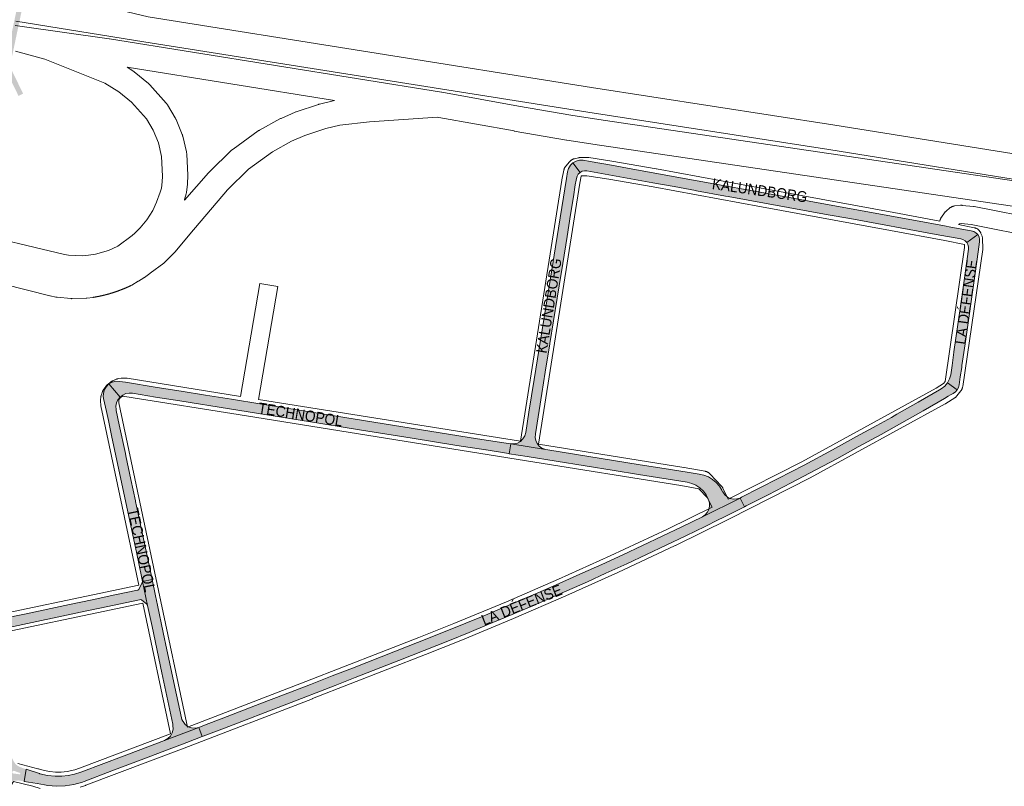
# Paper-space layout 'Layout1' of a CAD drawing. Header units: metres. Extents: x 123097 to 144122, y 392739 to 407589.
# Tile 115 of 256: x 131482 to 132185, y 394004 to 394551. Entities that reach past the tile are written whole.
import ezdxf
from ezdxf.enums import TextEntityAlignment as Align

# ---------------------------------------------------------------- set-up
doc = ezdxf.new("R2010")
doc.units = ezdxf.units.M
doc.header["$MEASUREMENT"] = 0
for name, color, linetype, lineweight in [('gs-anno-wegen algemeen tekst', 7, 'Continuous', 0), ('gs-knt-autosnelweg', 7, 'Continuous', 0), ('gs-knt-wegen algemeen', 7, 'Continuous', 0), ('gs-symb-viaduct', 7, 'Continuous', 0), ('ir-ARC-asfalt-hoofdwegen-te inspecteren', 5, 'Continuous', 0)]:
    doc.layers.add(name, color=color, linetype=linetype, lineweight=lineweight)
doc.styles.add('Style-Arial', font='arial.ttf')

# ---------------------------------------------------------------- blocks, each defined once
blk = doc.blocks.new('gg0-viaduct_6')
at = {"layer": 'gs-symb-viaduct', "linetype": 'Continuous'}
blk.add_hatch(color=7, dxfattribs=at).paths.add_polyline_path([(-55.76, -16.89), (-58, -14), (-40, 0), (40, 0), (58, -14), (55.76, -16.89), (38.75, -3.66), (-38.75, -3.66)])

psp = doc.layouts.get("Layout1")

# ---------------------------------------------------------------- hatches: boundary and pattern name
at = {"layer": 'ir-ARC-asfalt-hoofdwegen-te inspecteren', "linetype": 'Continuous', "lineweight": 13, "extrusion": (0, 0, -1)}
for points in [[(-131849.222, 394294.641), (-131845.478, 394271.228), (-131843.119, 394256.682), (-131842.449, 394254.311), (-131841.195, 394252.19), (-131839.441, 394250.46), (-131837.302, 394249.237), (-131834.922, 394248.601), (-131832.458, 394248.595), (-131857.353, 394244.701), (-131856.894, 394244.85), (-131854.721, 394245.716), (-131852.83, 394247.092), (-131851.338, 394248.894), (-131850.337, 394251.008), (-131849.89, 394253.304), (-131850.024, 394255.639), (-131850.085, 394255.897), (-131854.689, 394284.482), (-131857.114, 394299.709), (-131860.376, 394319.991), (-131860.427, 394320.236), (-131865.587, 394352.629), (-131866.991, 394361.405), (-131869.533, 394377.204), (-131872.637, 394396.616), (-131875.152, 394412.316), (-131877.149, 394424.796), (-131878.523, 394433.441), (-131879.016, 394436.636), (-131879.257, 394437.993), (-131879.747, 394439.634), (-131880.643, 394441.093), (-131881.884, 394442.273), (-131876.822, 394449.101), (-131874.99, 394447.324), (-131873.663, 394445.145), (-131872.924, 394442.702), (-131872.174, 394437.956), (-131864.322, 394389.151), (-131861.731, 394372.868)], [(-131886.763, 394443.462), (-131933.781, 394434.93), (-131949.022, 394432.128), (-131964.227, 394429.356), (-131964.982, 394429.233), (-131985.739, 394425.411), (-131987.456, 394425.111), (-132058.788, 394412.117), (-132074.24, 394409.305), (-132135.904, 394398.075), (-132153.448, 394394.899), (-132155.065, 394394.389), (-132156.509, 394393.502), (-132157.694, 394392.289), (-132165.619, 394397.91), (-132164.334, 394399.223), (-132162.748, 394400.151), (-132160.975, 394400.631), (-132146.377, 394403.289), (-132141.771, 394404.127), (-132121.136, 394407.895), (-132054.299, 394420.049), (-132020.851, 394426.177), (-131965.356, 394436.267), (-131919.638, 394444.615), (-131904.419, 394447.356), (-131889.172, 394450.154), (-131884.056, 394451.051), (-131881.504, 394451.026), (-131879.041, 394450.362), (-131876.822, 394449.101), (-131881.884, 394442.273), (-131883.387, 394443.093), (-131885.051, 394443.498)], [(-131568.313, 394137.675), (-131569.056, 394137.494), (-131572.923, 394134.336), (-131573.339, 394133.622), (-131573.416, 394133.35), (-131569.781, 394150.519), (-131569.656, 394149.921), (-131567.052, 394144.853), (-131566.478, 394144.423), (-131566.218, 394144.38), (-131550.058, 394140.973), (-131533.957, 394137.555), (-131517.809, 394134.168), (-131485.539, 394127.337), (-131470.396, 394124.094), (-131454.256, 394120.68), (-131441.528, 394117.966), (-131441.322, 394117.94), (-131441.188, 394117.883), (-131441.065, 394117.806), (-131442.153, 394111.781), (-131442.568, 394111.499), (-131442.794, 394111.051), (-131455.443, 394113.763), (-131455.674, 394113.792), (-131474.333, 394117.759), (-131528.957, 394129.349), (-131539.369, 394131.555), (-131567.706, 394137.546)], [(-131525.705, 394014.492), (-131521.285, 394013.088), (-131516.747, 394012.135), (-131512.136, 394011.64), (-131507.499, 394011.61), (-131501.997, 394012.182), (-131496.602, 394013.407), (-131496.412, 394013.486), (-131486.752, 394016.679), (-131485.295, 394007.928), (-131494.629, 394006.344), (-131499.756, 394005.501), (-131501.003, 394005.283), (-131502.257, 394005.094), (-131508.477, 394004.601), (-131514.711, 394004.837), (-131520.876, 394005.797), (-131526.887, 394007.469), (-131528.077, 394007.88), (-131547.891, 394015.372), (-131572.618, 394024.721), (-131586.909, 394030.171), (-131594.622, 394033.095), (-131598.366, 394034.529), (-131601.307, 394035.704), (-131612.453, 394039.924), (-131609.956, 394046.418), (-131585.498, 394037.129), (-131554.873, 394025.531), (-131542.28, 394020.744)]]:
    psp.add_hatch(color=5, dxfattribs=at).paths.add_polyline_path(points, flags=0)
at = {"layer": 'ir-ARC-asfalt-hoofdwegen-te inspecteren', "linetype": 'Continuous', "lineweight": 13}
for points in [[(132152.346, 394290.861), (132153.168, 394296.553), (132154.132, 394303.231), (132154.313, 394304.602), (132156.52, 394320.047), (132163.733, 394370.221), (132165.898, 394385.535), (132166.919, 394392.687), (132166.959, 394394.524), (132166.515, 394396.306), (132165.619, 394397.91), (132157.694, 394392.289), (132158.549, 394390.825), (132159.022, 394389.197), (132159.084, 394387.503), (132154.649, 394356.517), (132148.634, 394314.252), (132148.584, 394314.01), (132147.239, 394304.672), (132146.313, 394297.937), (132145.416, 394294.978), (132143.96, 394292.25), (132150.903, 394287.259), (132151.832, 394288.977)], [(131541.926, 394284.841), (131541.878, 394284.603), (131541.869, 394284.395), (131541.808, 394282.69), (131542.049, 394281.002), (131544.033, 394271.776), (131545.425, 394265.301), (131547.695, 394254.711), (131565.619, 394170.192), (131569.017, 394154.036), (131569.781, 394150.519), (131576.625, 394151.968), (131575.881, 394155.452), (131569.07, 394187.579), (131564.839, 394207.643), (131564.729, 394208.002), (131561.514, 394223.151), (131557.894, 394240.028), (131557.537, 394241.819), (131553.25, 394262.146), (131551.034, 394272.587), (131550.916, 394273.237), (131550.786, 394275.635), (131551.235, 394277.995), (131552.237, 394280.178), (131553.734, 394282.056), (131545.859, 394291.402), (131543.985, 394289.587), (131542.644, 394287.349)], [(131695.494, 394263.418), (131715.822, 394260.17), (131730.567, 394257.799), (131762.145, 394252.771), (131794.106, 394247.614), (131814.649, 394244.335), (131814.889, 394244.312), (131830.813, 394241.773), (131831.377, 394241.682), (131832.458, 394248.595), (131832.216, 394248.662), (131808.852, 394252.373), (131653.422, 394277.251), (131633.358, 394280.465), (131614.644, 394283.467), (131597.364, 394286.213), (131580.125, 394288.983), (131557.542, 394292.578), (131553.48, 394293.255), (131553.277, 394293.271), (131550.668, 394293.309), (131548.138, 394292.671), (131545.859, 394291.402), (131553.734, 394282.056), (131555.638, 394283.52), (131557.839, 394284.484), (131560.206, 394284.892), (131562.602, 394284.719), (131579.137, 394282.056), (131596.391, 394279.306), (131631.9, 394273.573)], [(132144.53, 394282.679), (132146.248, 394283.638), (132147.973, 394284.645), (132148.015, 394284.669), (132149.608, 394285.798), (132150.903, 394287.259), (132143.96, 394292.25), (132141.999, 394289.859), (132139.61, 394287.896), (132138.31, 394287.166), (132123.207, 394278.396), (132107.956, 394269.775), (132103.974, 394267.547), (132093.586, 394261.734), (132079.203, 394253.842), (132062.043, 394244.426), (132041.699, 394233.565), (132023.179, 394223.904), (131997.136, 394210.577), (131996.055, 394210.042), (131999.249, 394203.8), (132000.406, 394204.38), (132015.975, 394212.302), (132032.397, 394220.772), (132050.082, 394230.095), (132065.069, 394238.111), (132080.39, 394246.464), (132096.59, 394255.401), (132111.403, 394263.67), (132126.624, 394272.307), (132141.955, 394281.128)], [(131973.339, 394209.213), (131973.549, 394208.76), (131974.142, 394206.506), (131974.178, 394204.175), (131973.656, 394201.903), (131972.607, 394199.822), (131971.09, 394198.052), (131969.194, 394196.696), (131996.055, 394210.042), (131993.757, 394209.375), (131991.365, 394209.294), (131989.027, 394209.804), (131986.886, 394210.872), (131985.074, 394212.435), (131983.701, 394214.395), (131983.621, 394214.566), (131983.036, 394215.627), (131981.265, 394218.558), (131979.034, 394221.156), (131976.405, 394223.349), (131973.448, 394225.078), (131970.247, 394226.294), (131966.889, 394226.964), (131958.236, 394228.408), (131941.988, 394231.041), (131924.74, 394233.766), (131858.881, 394244.336), (131857.353, 394244.701), (131832.458, 394248.595), (131831.377, 394241.682), (131844.126, 394239.619), (131906.253, 394229.645), (131923.517, 394226.888), (131958.249, 394221.302), (131961.525, 394220.506), (131964.612, 394219.153), (131967.417, 394217.283), (131969.854, 394214.954), (131971.848, 394212.236)], [(131971.221, 394189.793), (131980.452, 394194.385), (131984.011, 394196.139), (131986.882, 394197.594), (131999.249, 394203.8), (131996.055, 394210.042), (131969.194, 394196.696), (131954.424, 394189.467), (131926.492, 394176.172), (131912.469, 394169.626), (131897.496, 394162.737), (131883.933, 394156.617), (131864.936, 394148.193), (131851.869, 394142.496), (131838.559, 394136.764), (131826.158, 394131.506), (131812.809, 394125.911), (131800.354, 394120.76), (131785.699, 394114.828), (131765.876, 394106.942), (131750.221, 394100.776), (131719.511, 394088.794), (131705.107, 394083.15), (131690.721, 394077.587), (131689.511, 394077.131), (131670.341, 394069.679), (131654.776, 394063.72), (131625.897, 394052.607), (131615.175, 394048.423), (131609.956, 394046.418), (131612.453, 394039.924), (131613.002, 394040.132), (131628.387, 394046.03), (131672.647, 394063.064), (131707.143, 394076.455), (131721.539, 394082.088), (131752.719, 394094.227), (131788.718, 394108.526), (131802.742, 394114.235), (131815.594, 394119.529), (131828.946, 394125.104), (131841.357, 394130.381), (131854.662, 394136.069), (131867.023, 394141.438), (131887.162, 394150.365), (131900.356, 394156.353), (131915.334, 394163.192), (131929.348, 394169.758), (131943.333, 394176.394), (131957.293, 394183.088)], [(131598.512, 394050.94), (131597.883, 394052.103), (131597.484, 394053.364), (131593.998, 394069.758), (131587.238, 394101.831), (131584.613, 394114.206), (131580.477, 394133.753), (131579.113, 394140.325), (131576.625, 394151.968), (131569.781, 394150.519), (131573.416, 394133.35), (131576.623, 394118.313), (131583.568, 394085.429), (131591.353, 394048.758), (131591.535, 394047.87), (131591.617, 394045.215), (131590.984, 394042.636), (131589.682, 394040.321), (131587.808, 394038.439), (131585.498, 394037.129), (131609.956, 394046.418), (131607.419, 394045.893), (131604.836, 394046.085), (131602.405, 394046.982), (131600.314, 394048.512), (131598.726, 394050.559), (131598.647, 394050.734)]]:
    psp.add_hatch(color=5, dxfattribs=at).paths.add_polyline_path(points, flags=0)
h = psp.add_hatch(color=5, dxfattribs=at)
h.paths.add_polyline_path([(131452.709, 393997.873), (131451.468, 393998.027), (131439.495, 394001.528), (131432.79, 394008.304), (131432.751, 394008.802), (131432.684, 394009.303), (131432.041, 394011.845), (131430.871, 394014.191), (131429.227, 394016.234), (131428.731, 394016.696), (131428.21, 394017.13), (131429.81, 394023.796), (131430.925, 394028.283), (131432.88, 394036.604), (131434.731, 394036.88), (131436.348, 394037.351), (131437.918, 394037.961), (131438.542, 394038.27), (131439.137, 394038.634), (131441.295, 394040.118), (131443.626, 394041.311), (131447.767, 394042.818), (131452.079, 394043.729), (131456.216, 394043.636), (131460.273, 394042.818), (131464.123, 394041.302), (131467.648, 394039.134), (131470.39, 394036.558), (131472.812, 394033.678), (131474.656, 394030.438), (131475.958, 394026.945), (131476.382, 394025.457), (131476.952, 394024.019), (131477.806, 394022.359), (131478.829, 394020.798), (131479.648, 394019.922), (131480.598, 394019.19), (131481.757, 394018.495), (131483.964, 394017.601), (131486.752, 394016.679), (131485.295, 394007.928), (131481.281, 394008.609), (131481.015, 394008.622), (131477.598, 394008.323), (131474.326, 394007.293), (131471.354, 394005.582), (131470.167, 394004.576), (131468.678, 394003.392), (131466.315, 394001.517), (131463.707, 394000), (131460.586, 393998.772), (131457.309, 393998.057), (131453.96, 393997.874)])
h.paths.add_polyline_path([(131482.147, 394013.022), (131477.754, 394013.547), (131477.078, 394013.917), (131476.865, 394014.657), (131477.241, 394015.33), (131477.983, 394015.536), (131482.362, 394013.946), (131482.678, 394013.619), (131482.575, 394013.176)], flags=16)
h.paths.add_polyline_path([(131451.965, 394003.419), (131448.391, 394004.178), (131445.053, 394005.665), (131442.097, 394007.812), (131439.652, 394010.528), (131437.825, 394013.692), (131436.696, 394017.167), (131436.314, 394020.801), (131436.696, 394024.435), (131437.825, 394027.91), (131439.652, 394031.075), (131442.097, 394033.79), (131445.053, 394035.938), (131448.391, 394037.425), (131451.965, 394038.184), (131455.619, 394038.184), (131459.193, 394037.425), (131462.531, 394035.938), (131465.487, 394033.79), (131467.932, 394031.075), (131469.759, 394027.91), (131470.888, 394024.435), (131471.27, 394020.801), (131470.888, 394017.167), (131469.759, 394013.692), (131467.932, 394010.528), (131465.487, 394007.812), (131462.531, 394005.665), (131459.193, 394004.178), (131455.619, 394003.419)], flags=16)

# ---------------------------------------------------------------- linework, layer by layer
at = {"layer": 'gs-knt-autosnelweg', "color": 7, "linetype": 'Continuous', "flags": 128}
for points in [[(131553.836, 394558.09), (131573.919, 394553.214), (131890.187, 394502.928), (132062.161, 394476.308), (132062.214, 394476.3), (132381.292, 394424.985), (132491.537, 394407.582)], [(131478.898, 394546.978), (131482.328, 394546.48), (131546.021, 394537.567), (131546.201, 394537.54), (131783.101, 394499.477), (131783.275, 394499.447), (131837.996, 394489.551), (131875.325, 394483.121), (131898.483, 394479.486), (132205.853, 394434.046), (132206.005, 394434.022), (132355.129, 394409.368), (132450.717, 394394.465), (132452.417, 394395.515), (132378.469, 394407.187), (132378.443, 394407.191), (132059.379, 394458.504), (131887.412, 394485.123), (131887.375, 394485.129), (131570.731, 394535.475), (131570.722, 394535.476), (131479.489, 394550.079)], [(131444.276, 394400.373), (131514.07, 394383.706), (131516.908, 394383.322), (131526.906, 394382.843), (131531.244, 394383.237), (131536.142, 394383.961), (131545.526, 394386.69), (131552.135, 394389.717), (131562.324, 394397.194), (131564.399, 394398.917), (131568.023, 394402.642), (131572.918, 394408.497), (131577.032, 394415.034), (131579.817, 394421.135), (131582.496, 394428.122), (131583.331, 394431.142), (131583.903, 394435.494), (131584.01, 394439.705), (131583.367, 394453.694), (131581.122, 394463.265), (131577.346, 394472.494), (131572.598, 394480.381), (131562.025, 394492.287), (131552.903, 394499.734), (131542.879, 394505.847), (131500.032, 394522.945), (131479.198, 394528.725)], [(131558.756, 394517.272), (131562.813, 394514.798), (131563.159, 394514.575), (131563.495, 394514.338), (131563.82, 394514.085), (131573.981, 394505.789), (131574.255, 394505.556), (131574.521, 394505.312), (131574.776, 394505.057), (131575.02, 394504.793), (131586.625, 394491.723), (131586.893, 394491.407), (131587.147, 394491.078), (131587.385, 394490.739), (131587.607, 394490.388), (131593.142, 394481.194), (131593.315, 394480.894), (131593.476, 394480.588), (131593.625, 394480.276), (131593.762, 394479.959), (131598.07, 394469.429), (131598.198, 394469.097), (131598.313, 394468.76), (131598.415, 394468.419), (131598.503, 394468.074), (131601.101, 394456.997), (131601.186, 394456.591), (131601.253, 394456.181), (131601.301, 394455.768), (131601.329, 394455.354), (131602.025, 394440.212), (131602.034, 394439.891), (131602.032, 394439.57), (131601.905, 394434.562), (131601.891, 394434.246), (131601.867, 394433.931), (131601.831, 394433.616), (131601.115, 394428.171), (131601.051, 394427.759), (131600.968, 394427.351), (131600.867, 394426.947), (131599.75, 394422.907), (131599.75, 394422.904), (131599.748, 394422.901)], [(131706.768, 394493.49), (131558.756, 394517.272)], [(131599.748, 394422.901), (131599.637, 394422.531), (131616.909, 394441.942), (131617.198, 394442.267), (131617.503, 394442.579), (131633.381, 394458.023), (131633.699, 394458.317), (131634.03, 394458.596), (131634.375, 394458.859), (131652.31, 394471.86), (131652.622, 394472.076), (131652.942, 394472.279), (131653.271, 394472.468), (131667.849, 394480.449), (131668.21, 394480.636), (131668.579, 394480.807), (131678.74, 394485.232), (131679.116, 394485.386), (131679.499, 394485.522), (131695.272, 394490.757), (131695.66, 394490.877), (131696.053, 394490.978), (131706.768, 394493.49)], [(131780.155, 394481.699), (131731.715, 394478.456), (131710.481, 394475.852), (131700.563, 394473.527), (131685.561, 394468.548), (131676.146, 394464.448), (131662.425, 394456.936), (131645.478, 394444.651), (131630.38, 394429.965), (131603.578, 394398.309), (131593.089, 394385.587), (131592.875, 394385.337), (131592.652, 394385.095), (131592.421, 394384.862), (131585.693, 394378.315), (131585.433, 394378.072), (131585.163, 394377.839), (131584.885, 394377.617), (131575.361, 394370.328), (131575.094, 394370.131), (131571.282, 394367.43), (131571.048, 394367.27), (131570.809, 394367.117), (131566.925, 394364.717), (131566.752, 394364.613), (131562.228, 394361.956), (131561.901, 394361.773), (131561.568, 394361.604), (131561.371, 394361.51), (131561.174, 394361.416), (131560.978, 394361.323), (131560.783, 394361.231), (131560.586, 394361.139), (131560.388, 394361.047), (131560.191, 394360.955), (131559.995, 394360.865), (131559.797, 394360.775), (131559.599, 394360.685), (131559.4, 394360.595), (131559.204, 394360.506), (131559.005, 394360.418), (131558.806, 394360.329), (131558.607, 394360.241), (131558.41, 394360.155), (131558.21, 394360.068), (131558.01, 394359.981), (131557.81, 394359.895), (131557.612, 394359.81), (131557.412, 394359.724), (131557.212, 394359.639), (131557.011, 394359.555), (131556.812, 394359.472), (131556.611, 394359.388), (131556.41, 394359.305), (131556.208, 394359.223), (131556.009, 394359.141), (131555.807, 394359.059), (131555.605, 394358.978), (131555.403, 394358.897), (131555.203, 394358.818), (131555, 394358.738), (131554.798, 394358.658), (131554.595, 394358.579), (131554.394, 394358.501), (131554.191, 394358.423), (131553.987, 394358.345), (131553.784, 394358.268), (131553.582, 394358.192), (131553.378, 394358.115), (131553.174, 394358.039), (131552.97, 394357.964), (131552.768, 394357.89), (131552.563, 394357.815), (131552.358, 394357.741), (131552.153, 394357.667), (131551.951, 394357.595), (131551.745, 394357.522), (131551.54, 394357.449), (131551.334, 394357.377), (131551.131, 394357.307), (131550.925, 394357.236), (131550.719, 394357.165), (131550.513, 394357.095), (131550.309, 394357.026), (131550.102, 394356.957), (131549.896, 394356.888), (131549.689, 394356.82), (131549.484, 394356.753), (131549.277, 394356.686), (131549.07, 394356.619), (131548.863, 394356.552), (131548.657, 394356.487), (131548.45, 394356.422), (131548.242, 394356.357), (131548.034, 394356.292), (131547.828, 394356.228), (131547.62, 394356.165), (131547.411, 394356.102), (131547.203, 394356.039), (131546.997, 394355.977), (131546.788, 394355.915), (131546.579, 394355.854), (131546.37, 394355.793), (131546.163, 394355.733), (131545.954, 394355.673), (131545.744, 394355.614), (131545.535, 394355.555), (131545.327, 394355.497), (131545.117, 394355.438), (131544.907, 394355.381), (131544.697, 394355.324), (131544.489, 394355.267), (131544.279, 394355.211), (131544.068, 394355.155), (131543.858, 394355.1), (131543.649, 394355.046), (131543.438, 394354.991), (131543.228, 394354.937), (131543.016, 394354.884), (131542.808, 394354.831), (131542.596, 394354.779), (131542.385, 394354.726), (131542.173, 394354.675), (131541.964, 394354.624), (131541.752, 394354.573), (131541.54, 394354.523), (131541.328, 394354.473), (131541.118, 394354.425), (131540.906, 394354.376), (131540.694, 394354.327), (131540.481, 394354.28), (131540.271, 394354.233), (131540.059, 394354.186), (131539.846, 394354.139), (131539.633, 394354.093), (131539.422, 394354.048), (131539.209, 394354.003), (131538.996, 394353.958), (131538.783, 394353.914), (131538.572, 394353.871), (131538.359, 394353.828), (131538.145, 394353.785), (131537.931, 394353.743), (131537.72, 394353.702), (131537.506, 394353.66), (131537.292, 394353.619), (131537.078, 394353.579), (131536.867, 394353.54), (131536.653, 394353.5), (131536.438, 394353.461), (131536.224, 394353.423), (131536.012, 394353.385), (131535.797, 394353.348), (131535.583, 394353.31), (131535.368, 394353.274), (131535.156, 394353.238), (131534.883, 394353.197), (131534.609, 394353.164), (131530.029, 394352.685), (131529.753, 394352.66), (131529.476, 394352.644), (131519.85, 394352.234), (131519.437, 394352.226), (131519.023, 394352.237), (131518.611, 394352.267), (131508.986, 394353.186), (131508.657, 394353.223), (131508.33, 394353.273), (131508.005, 394353.334), (131503.942, 394354.18), (131503.572, 394354.265), (131437.732, 394370.897)], [(131780.158, 394481.699), (131780.155, 394481.699)], [(131780.158, 394481.699), (131780.155, 394481.699)], [(132481.448, 394371.437), (132352.312, 394391.57), (132352.23, 394391.583), (132203.141, 394416.231), (131895.808, 394461.666), (131895.729, 394461.678), (131872.465, 394465.329), (131872.333, 394465.351), (131834.899, 394471.799), (131834.826, 394471.812), (131781.14, 394481.521), (131780.158, 394481.699)]]:
    psp.add_lwpolyline(points, dxfattribs=at)
at = {"layer": 'gs-knt-wegen algemeen', "color": 7, "linetype": 'Continuous', "flags": 128}
for points in [[(131839.36, 394250.501), (131868.92, 394436.72), (131868.964, 394436.971), (131870.337, 394443.856), (131870.402, 394444.149), (131870.481, 394444.438), (131870.573, 394444.724), (131870.678, 394445.005), (131870.796, 394445.28), (131870.926, 394445.55), (131871.069, 394445.814), (131871.224, 394446.071), (131871.39, 394446.32), (131871.568, 394446.562), (131871.756, 394446.795), (131874.388, 394449.898), (131874.586, 394450.121), (131874.795, 394450.335), (131875.012, 394450.539), (131875.239, 394450.732), (131875.475, 394450.916), (131875.718, 394451.088), (131875.969, 394451.249), (131876.228, 394451.398), (131876.493, 394451.535), (131876.764, 394451.66), (131877.04, 394451.772), (131877.321, 394451.872), (131877.607, 394451.958), (131877.896, 394452.032), (131880.8, 394452.699), (131881.056, 394452.752), (131881.315, 394452.795), (131881.575, 394452.828), (131881.836, 394452.85), (131882.098, 394452.862), (131886.927, 394452.98), (131887.213, 394452.981), (131887.499, 394452.969), (131887.783, 394452.945), (131888.067, 394452.908), (131904.522, 394450.4), (131904.658, 394450.377), (131936.259, 394444.873), (131936.331, 394444.861)], [(131936.331, 394444.861), (132013.701, 394430.489), (132105.795, 394413.761), (132105.835, 394413.754), (132138.497, 394407.61)], [(132142.055, 394393.693), (132103.449, 394400.954), (132011.362, 394417.681), (132011.336, 394417.685), (131933.989, 394432.053), (131902.492, 394437.539), (131886.672, 394439.95), (131883.073, 394439.862), (131882.918, 394439.826), (131882.776, 394439.659), (131881.758, 394434.552), (131852.215, 394248.441)], [(132138.497, 394407.61), (132138.832, 394408.618), (132138.938, 394408.916), (132139.06, 394409.208), (132139.195, 394409.495), (132139.345, 394409.774), (132139.507, 394410.046), (132139.683, 394410.309), (132141.841, 394413.381), (132142.013, 394413.615), (132142.196, 394413.841), (132142.389, 394414.059), (132142.591, 394414.268), (132142.802, 394414.468), (132143.022, 394414.658), (132145.782, 394416.938), (132146.033, 394417.135), (132146.293, 394417.32), (132146.562, 394417.491), (132146.839, 394417.65), (132147.124, 394417.794), (132147.415, 394417.924), (132147.712, 394418.04), (132148.015, 394418.142), (132148.322, 394418.228), (132148.633, 394418.299), (132148.947, 394418.355), (132149.264, 394418.395), (132153.175, 394418.796), (132153.445, 394418.818), (132153.717, 394418.829), (132153.988, 394418.828), (132154.259, 394418.816), (132154.529, 394418.793), (132162.546, 394417.938), (132162.827, 394417.902), (132163.105, 394417.854), (132211.33, 394408.427)], [(132208.807, 394395.654), (132160.885, 394405.022), (132153.826, 394405.775), (132152.554, 394405.644), (132151.991, 394405.179), (132151.889, 394405.034)], [(132151.889, 394405.034), (132163.029, 394402.853), (132163.334, 394402.785), (132163.635, 394402.703), (132163.932, 394402.607), (132164.224, 394402.497), (132164.511, 394402.373), (132164.791, 394402.235), (132165.064, 394402.084), (132165.33, 394401.92), (132165.587, 394401.743), (132165.836, 394401.555), (132166.075, 394401.354), (132166.305, 394401.142), (132166.524, 394400.92), (132166.732, 394400.687), (132166.929, 394400.445), (132167.114, 394400.194), (132167.287, 394399.933), (132167.447, 394399.665), (132167.593, 394399.39), (132167.727, 394399.108), (132167.847, 394398.82)], [(132167.847, 394398.82), (132168.65, 394396.75), (132168.747, 394396.482), (132168.833, 394396.21), (132168.907, 394395.934), (132168.968, 394395.655), (132169.017, 394395.373), (132169.054, 394395.09), (132169.078, 394394.806), (132169.09, 394394.52), (132169.208, 394388.394), (132169.208, 394388.128), (132169.196, 394387.861), (132169.174, 394387.595), (132169.141, 394387.33), (132154.889, 394289.539), (132154.836, 394289.23), (132154.769, 394288.924), (132154.687, 394288.621), (132154.59, 394288.323), (132154.479, 394288.03), (132154.354, 394287.742), (132154.216, 394287.461), (132154.064, 394287.187), (132153.899, 394286.92), (132153.721, 394286.662), (132153.531, 394286.412), (132150.704, 394282.877), (132150.513, 394282.648), (132150.31, 394282.429), (132150.098, 394282.218), (132149.877, 394282.018), (132149.647, 394281.828), (132149.408, 394281.649), (132149.161, 394281.48), (132142.801, 394277.357), (132142.596, 394277.229), (132142.386, 394277.109), (132046.156, 394224.443), (132045.98, 394224.35), (131988.489, 394195.139), (131987.616, 394194.624), (131949.932, 394176.182), (131949.834, 394176.136), (131908.965, 394156.976), (131908.873, 394156.933), (131871.826, 394140.267), (131871.738, 394140.228), (131834.446, 394124.113), (131834.358, 394124.075), (131796.832, 394108.515), (131796.758, 394108.485), (131771.615, 394098.422), (131771.565, 394098.402), (131691.101, 394066.966), (131691.068, 394066.954), (131599.518, 394031.75), (131599.489, 394031.738), (131529.41, 394005.186), (131529.144, 394005.092), (131525.235, 394003.802)], [(131987.649, 394209.317), (132039.993, 394235.913), (132135.922, 394288.414), (132141.194, 394291.832), (132142.26, 394293.165), (132156.18, 394388.679), (132156.136, 394390.935), (132142.105, 394393.683), (132142.082, 394393.688), (132142.062, 394393.692)], [(132142.062, 394393.692), (132142.058, 394393.692), (132142.055, 394393.693)], [(132142.062, 394393.692), (132142.058, 394393.692), (132142.055, 394393.693)], [(131666.314, 394360.963), (131652.609, 394280.434), (131839.36, 394250.501)], [(131976.027, 394203.447), (131972.6, 394210.394), (131966.729, 394216.698), (131953.864, 394218.963), (131843.737, 394236.614), (131644.059, 394268.618), (131557.22, 394282.537), (131555.976, 394282.59), (131555.505, 394282.509), (131554.532, 394282.094), (131553.809, 394281.515), (131553.266, 394280.763), (131552.9, 394279.771), (131552.842, 394279.297), (131552.957, 394278.057), (131581.304, 394144.217), (131601.969, 394046.642)], [(131852.215, 394248.441), (131955.974, 394231.811), (131956.073, 394231.794), (131971.135, 394229.142), (131971.43, 394229.084), (131971.722, 394229.011), (131972.01, 394228.925), (131972.293, 394228.826), (131972.573, 394228.714), (131972.846, 394228.589), (131973.113, 394228.451), (131973.374, 394228.302), (131973.628, 394228.141), (131973.874, 394227.967), (131974.112, 394227.783), (131974.34, 394227.588), (131974.56, 394227.383), (131974.77, 394227.168), (131982.779, 394218.568), (131982.989, 394218.331), (131983.187, 394218.085), (131983.373, 394217.829), (131983.546, 394217.564), (131983.706, 394217.292), (131983.853, 394217.012), (131987.649, 394209.317)], [(131601.969, 394046.642), (131686.379, 394079.1), (131766.802, 394110.52), (131791.883, 394120.558), (131829.326, 394136.084), (131866.528, 394152.161), (131903.485, 394168.786), (131944.258, 394187.901), (131976.027, 394203.447)], [(131480.914, 394020.614), (131495.068, 394017.016), (131495.311, 394016.95), (131495.551, 394016.874), (131499.529, 394015.735), (131503.598, 394014.98), (131507.72, 394014.615), (131511.858, 394014.643), (131515.975, 394015.064), (131521.473, 394016.271), (131524.93, 394017.412), (131589.657, 394041.937)], [(131496.798, 394003.003), (131491.624, 394004.458), (131477.735, 394007.988), (131477.576, 394007.655), (131477.447, 394007.4), (131477.307, 394007.15), (131477.156, 394006.907), (131476.995, 394006.67), (131474.639, 394003.382)]]:
    psp.add_lwpolyline(points, dxfattribs=at)
for points in [[(131440.267, 394121.164), (131567.216, 394147.895), (131540.141, 394275.73), (131540.094, 394275.978), (131540.056, 394276.228), (131540.028, 394276.479), (131539.814, 394278.79), (131539.794, 394279.067), (131539.786, 394279.344), (131539.79, 394279.621), (131539.806, 394279.898), (131539.833, 394280.174), (131540.066, 394282.095), (131540.11, 394282.395), (131540.167, 394282.693), (131540.238, 394282.987), (131540.323, 394283.278), (131540.422, 394283.565), (131541.359, 394286.104), (131541.467, 394286.377), (131541.587, 394286.646), (131541.719, 394286.909), (131541.863, 394287.165), (131542.019, 394287.415), (131542.186, 394287.658), (131543.768, 394289.852), (131543.945, 394290.087), (131544.133, 394290.313), (131544.331, 394290.531), (131544.539, 394290.74), (131544.756, 394290.939), (131544.982, 394291.128), (131547.095, 394292.818), (131547.329, 394292.997), (131547.571, 394293.165), (131547.821, 394293.322), (131548.077, 394293.467), (131548.34, 394293.601), (131548.608, 394293.723), (131551.097, 394294.784), (131551.378, 394294.896), (131551.663, 394294.995), (131551.953, 394295.08), (131552.247, 394295.152), (131552.543, 394295.21), (131554.45, 394295.539), (131554.725, 394295.581), (131555.001, 394295.61), (131555.279, 394295.628), (131555.557, 394295.634), (131555.835, 394295.628), (131558.154, 394295.529), (131558.406, 394295.514), (131558.656, 394295.488), (131558.906, 394295.453), (131639.753, 394282.494), (131653.478, 394363.147, -0.3715342), (131653.489, 394363.154), (131666.306, 394360.973, -0.3715362), (131666.314, 394360.963)], [(131589.657, 394041.937), (131569.913, 394135.158), (131442.95, 394108.424, -0.3698871)]]:
    psp.add_lwpolyline(points, format="xyb", dxfattribs=at)
at = {"layer": 'ir-ARC-asfalt-hoofdwegen-te inspecteren', "color": 5, "linetype": 'Continuous', "lineweight": 13}
for points in [[(131849.222, 394294.641), (131845.478, 394271.228), (131843.119, 394256.682), (131842.449, 394254.311), (131841.195, 394252.19), (131839.441, 394250.46), (131837.302, 394249.237), (131834.922, 394248.601), (131832.458, 394248.595), (131857.353, 394244.701), (131856.894, 394244.85), (131854.721, 394245.716), (131852.83, 394247.092), (131851.338, 394248.894), (131850.337, 394251.008), (131849.89, 394253.304), (131850.024, 394255.639), (131850.085, 394255.897), (131854.689, 394284.482), (131857.114, 394299.709), (131860.376, 394319.991), (131860.427, 394320.236), (131865.587, 394352.629), (131866.991, 394361.405), (131869.533, 394377.204), (131872.637, 394396.616), (131875.152, 394412.316), (131877.149, 394424.796), (131878.523, 394433.441), (131879.016, 394436.636), (131879.257, 394437.993), (131879.747, 394439.634), (131880.643, 394441.093), (131881.884, 394442.273), (131876.822, 394449.101), (131874.99, 394447.324), (131873.663, 394445.145), (131872.924, 394442.702), (131872.174, 394437.956), (131864.322, 394389.151), (131861.731, 394372.868)], [(131886.763, 394443.462), (131933.781, 394434.93), (131949.022, 394432.128), (131964.227, 394429.356), (131964.982, 394429.233), (131985.739, 394425.411), (131987.456, 394425.111), (132058.788, 394412.117), (132074.24, 394409.305), (132135.904, 394398.075), (132153.448, 394394.899), (132155.065, 394394.389), (132156.509, 394393.502), (132157.694, 394392.289), (132165.619, 394397.91), (132164.334, 394399.223), (132162.748, 394400.151), (132160.975, 394400.631), (132146.377, 394403.289), (132141.771, 394404.127), (132121.136, 394407.895), (132054.299, 394420.049), (132020.851, 394426.177), (131965.356, 394436.267), (131919.638, 394444.615), (131904.419, 394447.356), (131889.172, 394450.154), (131884.056, 394451.051), (131881.504, 394451.026), (131879.041, 394450.362), (131876.822, 394449.101), (131881.884, 394442.273), (131883.387, 394443.093), (131885.051, 394443.498)], [(132152.346, 394290.861), (132153.168, 394296.553), (132154.132, 394303.231), (132154.313, 394304.602), (132156.52, 394320.047), (132163.733, 394370.221), (132165.898, 394385.535), (132166.919, 394392.687), (132166.959, 394394.524), (132166.515, 394396.306), (132165.619, 394397.91), (132157.694, 394392.289), (132158.549, 394390.825), (132159.022, 394389.197), (132159.084, 394387.503), (132154.649, 394356.517), (132148.634, 394314.252), (132148.584, 394314.01), (132147.239, 394304.672), (132146.313, 394297.937), (132145.416, 394294.978), (132143.96, 394292.25), (132150.903, 394287.259), (132151.832, 394288.977)], [(131541.926, 394284.841), (131541.878, 394284.603), (131541.869, 394284.395), (131541.808, 394282.69), (131542.049, 394281.002), (131544.033, 394271.776), (131545.425, 394265.301), (131547.695, 394254.711), (131565.619, 394170.192), (131569.017, 394154.036), (131569.781, 394150.519), (131576.625, 394151.968), (131575.881, 394155.452), (131569.07, 394187.579), (131564.839, 394207.643), (131564.729, 394208.002), (131561.514, 394223.151), (131557.894, 394240.028), (131557.537, 394241.819), (131553.25, 394262.146), (131551.034, 394272.587), (131550.916, 394273.237), (131550.786, 394275.635), (131551.235, 394277.995), (131552.237, 394280.178), (131553.734, 394282.056), (131545.859, 394291.402), (131543.985, 394289.587), (131542.644, 394287.349)], [(131695.494, 394263.418), (131715.822, 394260.17), (131730.567, 394257.799), (131762.145, 394252.771), (131794.106, 394247.614), (131814.649, 394244.335), (131814.889, 394244.312), (131830.813, 394241.773), (131831.377, 394241.682), (131832.458, 394248.595), (131832.216, 394248.662), (131808.852, 394252.373), (131653.422, 394277.251), (131633.358, 394280.465), (131614.644, 394283.467), (131597.364, 394286.213), (131580.125, 394288.983), (131557.542, 394292.578), (131553.48, 394293.255), (131553.277, 394293.271), (131550.668, 394293.309), (131548.138, 394292.671), (131545.859, 394291.402), (131553.734, 394282.056), (131555.638, 394283.52), (131557.839, 394284.484), (131560.206, 394284.892), (131562.602, 394284.719), (131579.137, 394282.056), (131596.391, 394279.306), (131631.9, 394273.573)], [(132144.53, 394282.679), (132146.248, 394283.638), (132147.973, 394284.645), (132148.015, 394284.669), (132149.608, 394285.798), (132150.903, 394287.259), (132143.96, 394292.25), (132141.999, 394289.859), (132139.61, 394287.896), (132138.31, 394287.166), (132123.207, 394278.396), (132107.956, 394269.775), (132103.974, 394267.547), (132093.586, 394261.734), (132079.203, 394253.842), (132062.043, 394244.426), (132041.699, 394233.565), (132023.179, 394223.904), (131997.136, 394210.577), (131996.055, 394210.042), (131999.249, 394203.8), (132000.406, 394204.38), (132015.975, 394212.302), (132032.397, 394220.772), (132050.082, 394230.095), (132065.069, 394238.111), (132080.39, 394246.464), (132096.59, 394255.401), (132111.403, 394263.67), (132126.624, 394272.307), (132141.955, 394281.128)], [(131973.339, 394209.213), (131973.549, 394208.76), (131974.142, 394206.506), (131974.178, 394204.175), (131973.656, 394201.903), (131972.607, 394199.822), (131971.09, 394198.052), (131969.194, 394196.696), (131996.055, 394210.042), (131993.757, 394209.375), (131991.365, 394209.294), (131989.027, 394209.804), (131986.886, 394210.872), (131985.074, 394212.435), (131983.701, 394214.395), (131983.621, 394214.566), (131983.036, 394215.627), (131981.265, 394218.558), (131979.034, 394221.156), (131976.405, 394223.349), (131973.448, 394225.078), (131970.247, 394226.294), (131966.889, 394226.964), (131958.236, 394228.408), (131941.988, 394231.041), (131924.74, 394233.766), (131858.881, 394244.336), (131857.353, 394244.701), (131832.458, 394248.595), (131831.377, 394241.682), (131844.126, 394239.619), (131906.253, 394229.645), (131923.517, 394226.888), (131958.249, 394221.302), (131961.525, 394220.506), (131964.612, 394219.153), (131967.417, 394217.283), (131969.854, 394214.954), (131971.848, 394212.236)], [(131971.221, 394189.793), (131980.452, 394194.385), (131984.011, 394196.139), (131986.882, 394197.594), (131999.249, 394203.8), (131996.055, 394210.042), (131969.194, 394196.696), (131954.424, 394189.467), (131926.492, 394176.172), (131912.469, 394169.626), (131897.496, 394162.737), (131883.933, 394156.617), (131864.936, 394148.193), (131851.869, 394142.496), (131838.559, 394136.764), (131826.158, 394131.506), (131812.809, 394125.911), (131800.354, 394120.76), (131785.699, 394114.828), (131765.876, 394106.942), (131750.221, 394100.776), (131719.511, 394088.794), (131705.107, 394083.15), (131690.721, 394077.587), (131689.511, 394077.131), (131670.341, 394069.679), (131654.776, 394063.72), (131625.897, 394052.607), (131615.175, 394048.423), (131609.956, 394046.418), (131612.453, 394039.924), (131613.002, 394040.132), (131628.387, 394046.03), (131672.647, 394063.064), (131707.143, 394076.455), (131721.539, 394082.088), (131752.719, 394094.227), (131788.718, 394108.526), (131802.742, 394114.235), (131815.594, 394119.529), (131828.946, 394125.104), (131841.357, 394130.381), (131854.662, 394136.069), (131867.023, 394141.438), (131887.162, 394150.365), (131900.356, 394156.353), (131915.334, 394163.192), (131929.348, 394169.758), (131943.333, 394176.394), (131957.293, 394183.088)], [(131598.512, 394050.94), (131597.883, 394052.103), (131597.484, 394053.364), (131593.998, 394069.758), (131587.238, 394101.831), (131584.613, 394114.206), (131580.477, 394133.753), (131579.113, 394140.325), (131576.625, 394151.968), (131569.781, 394150.519), (131573.416, 394133.35), (131576.623, 394118.313), (131583.568, 394085.429), (131591.353, 394048.758), (131591.535, 394047.87), (131591.617, 394045.215), (131590.984, 394042.636), (131589.682, 394040.321), (131587.808, 394038.439), (131585.498, 394037.129), (131609.956, 394046.418), (131607.419, 394045.893), (131604.836, 394046.085), (131602.405, 394046.982), (131600.314, 394048.512), (131598.726, 394050.559), (131598.647, 394050.734)], [(131525.705, 394014.492), (131521.285, 394013.088), (131516.747, 394012.135), (131512.136, 394011.64), (131507.499, 394011.61), (131501.997, 394012.182), (131496.602, 394013.407), (131496.412, 394013.486), (131486.752, 394016.679), (131485.295, 394007.928), (131494.629, 394006.344), (131499.756, 394005.501), (131501.003, 394005.283), (131502.257, 394005.094), (131508.477, 394004.601), (131514.711, 394004.837), (131520.876, 394005.797), (131526.887, 394007.469), (131528.077, 394007.88), (131547.891, 394015.372), (131572.618, 394024.721), (131586.909, 394030.171), (131594.622, 394033.095), (131598.366, 394034.529), (131601.307, 394035.704), (131612.453, 394039.924), (131609.956, 394046.418), (131585.498, 394037.129), (131554.873, 394025.531), (131542.28, 394020.744)]]:
    psp.add_lwpolyline(points, close=True, dxfattribs=at)
psp.add_lwpolyline([(131474.333, 394117.759), (131528.957, 394129.349), (131539.369, 394131.555), (131567.706, 394137.546), (131568.313, 394137.675), (131569.056, 394137.494), (131572.923, 394134.336), (131573.339, 394133.622), (131573.416, 394133.35), (131569.781, 394150.519), (131569.656, 394149.921), (131567.052, 394144.853), (131566.478, 394144.423), (131566.218, 394144.38), (131550.058, 394140.973), (131533.957, 394137.555), (131517.809, 394134.168), (131485.539, 394127.337), (131470.396, 394124.094)], dxfattribs=at)

# ---------------------------------------------------------------- block references
at = {"layer": 'gs-symb-viaduct', "color": 7, "linetype": 'Continuous', "rotation": 78.06282039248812}
psp.add_blockref('gg0-viaduct_6', (131479.627, 394556.475), dxfattribs=at)

# ---------------------------------------------------------------- texts
at = {"layer": 'gs-anno-wegen algemeen tekst', "color": 7, "style": 'Style-Arial', "width": 0.909091}
for s, rotation, p in [('KALUNDBORG', 351.827778, (132010.093, 394429.428)), ('KALUNDBORG', 80.89403, (131859.621, 394347.22)), ('LA DÉFENSE', 81.827778, (132157.258, 394349.861)), ('TECHNOPOL', 350.89403, (131682.509, 394269.653)), ('TECHNOPOL', 281.980281, (131569.112, 394172.994)), ('LA DÉFENSE', 21.712848, (131840.31, 394133.834))]:
    psp.add_text(s, height=7.7, rotation=rotation, dxfattribs=at).set_placement(p, align=Align.MIDDLE_CENTER)

doc.saveas('drawing.dxf')
